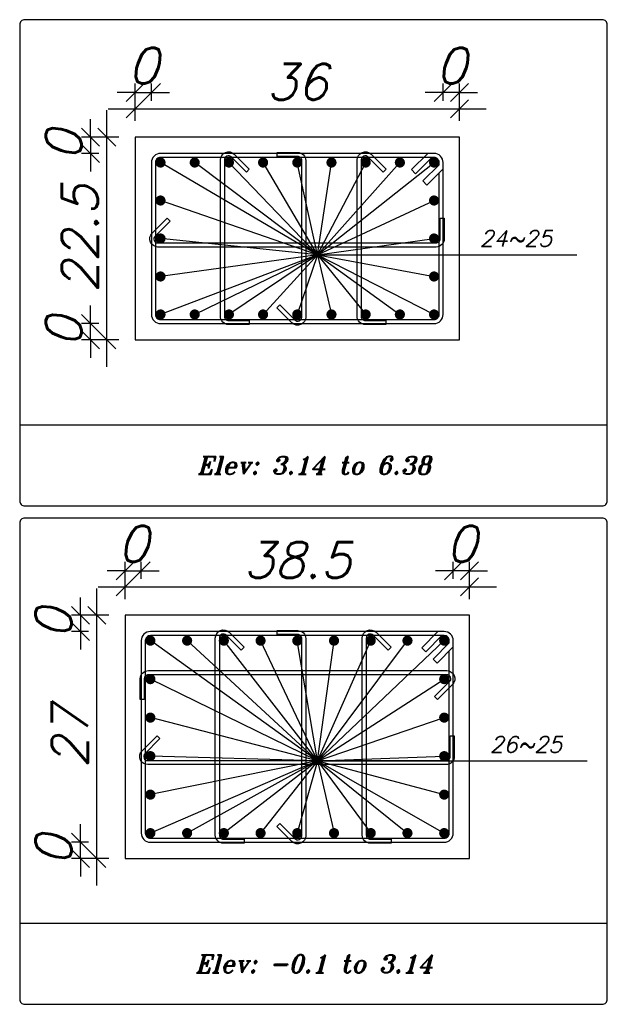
# Model space of a CAD drawing. Header units: inches. Extents: x 826 to 1034, y 702 to 834.
# Tile 51 of 93: x 929.39 to 932.66, y 715.86 to 721.34. Entities that reach past the tile are written whole.
import ezdxf
from ezdxf.enums import TextEntityAlignment as Align

# ---------------------------------------------------------------- set-up
doc = ezdxf.new("R2010")
doc.units = ezdxf.units.IN
doc.header["$MEASUREMENT"] = 0
doc.layers.add('SAZE_DRAWINGS', color=7, linetype='Continuous')
doc.styles.add('SAZE_STYLE', font='romansp.shx', dxfattribs={"oblique": 15})
doc.styles.add('SAZE_STYLE1', font='romant.shx', dxfattribs={"oblique": 15})
doc.dimstyles.new('SAZE_DIM_STYLE', dxfattribs={"dimtxt": 0.2, "dimasz": 0.2, "dimexe": 0.1, "dimexo": 0.05, "dimgap": 0.05, "dimtad": 0, "dimzin": 0, "dimdsep": 46, "dimtxsty": 'SAZE_STYLE', "dimcen": 0.09, "dimclrd": 2, "dimclre": 2, "dimclrt": 3, "dimadec": 0, "dimazin": 0, "dimtfac": 1, "dimtdec": 4, "dimtix": 1, "dimtmove": 1, "dimatfit": 3, "dimfxl": 1, "dimtolj": 1, "dimtzin": 0, "dimarcsym": 0})

# ---------------------------------------------------------------- blocks, each defined once
blk = doc.blocks.new('_Oblique')
at = {"color": 0, "linetype": 'ByBlock', "lineweight": -2}
blk.add_line((-0.5, -0.5), (0.5, 0.5), dxfattribs=at)
blk = doc.blocks.new('*D3864')
at = {"layer": 'Defpoints', "color": 0, "transparency": 16777216}
for p in [(929.9747, 718.2272), (930.065, 718.2724), (930.065, 718.2272)]:
    blk.add_point(p, dxfattribs=at)
at = {"layer": 'SAZE_DRAWINGS', "color": 2, "lineweight": -2, "transparency": 16777216}
for p, q in [((929.9747, 718.2272), (929.9747, 718.3224)), ((930.065, 718.2272), (930.065, 718.3224)), ((929.9747, 718.2724), (929.8747, 718.2724)), ((929.9747, 718.2724), (930.065, 718.2724)), ((930.065, 718.2724), (930.165, 718.2724))]:
    blk.add_line(p, q, dxfattribs=at)
at = {"layer": 'SAZE_DRAWINGS', "color": 2, "lineweight": -2, "transparency": 16777216, "xscale": 0.1, "yscale": 0.1, "zscale": 0.1}
blk.add_blockref('_Oblique', (929.9747, 718.2724), dxfattribs=at)
at = {"layer": 'SAZE_DRAWINGS', "color": 2, "lineweight": -2, "transparency": 16777216, "xscale": 0.1, "yscale": 0.1, "zscale": 0.1, "rotation": 180}
blk.add_blockref('_Oblique', (930.065, 718.2724), dxfattribs=at)
at = {"layer": 'SAZE_DRAWINGS', "color": 3, "transparency": 16777216, "insert": (930.0198, 718.4224), "char_height": 0.2, "attachment_point": 5, "style": 'SAZE_STYLE'}
blk.add_mtext('\\A1;0', dxfattribs=at)
blk = doc.blocks.new('*D3865')
at = {"layer": 'Defpoints', "color": 0, "transparency": 16777216}
for p in [(931.8942, 718.1821), (929.9747, 718.1143), (931.8942, 718.1143)]:
    blk.add_point(p, dxfattribs=at)
at = {"layer": 'SAZE_DRAWINGS', "color": 2, "lineweight": -2, "transparency": 16777216}
for p, q in [((929.9747, 718.1143), (929.9747, 718.2321)), ((931.8942, 718.1143), (931.8942, 718.2321)), ((929.8247, 718.1821), (932.0442, 718.1821))]:
    blk.add_line(p, q, dxfattribs=at)
at = {"layer": 'SAZE_DRAWINGS', "color": 2, "lineweight": -2, "transparency": 16777216, "xscale": 0.1, "yscale": 0.1, "zscale": 0.1, "rotation": 180}
blk.add_blockref('_Oblique', (929.9747, 718.1821), dxfattribs=at)
at = {"layer": 'SAZE_DRAWINGS', "color": 2, "lineweight": -2, "transparency": 16777216, "xscale": 0.1, "yscale": 0.1, "zscale": 0.1}
blk.add_blockref('_Oblique', (931.8942, 718.1821), dxfattribs=at)
at = {"layer": 'SAZE_DRAWINGS', "color": 3, "transparency": 16777216, "insert": (930.9344, 718.3321), "char_height": 0.2, "attachment_point": 5, "style": 'SAZE_STYLE'}
blk.add_mtext('\\A1;38.5', dxfattribs=at)
blk = doc.blocks.new('*D3866')
at = {"layer": 'Defpoints', "color": 0, "transparency": 16777216}
for p in [(931.8039, 718.2724), (931.8039, 718.2272), (931.8942, 718.2272)]:
    blk.add_point(p, dxfattribs=at)
at = {"layer": 'SAZE_DRAWINGS', "color": 2, "lineweight": -2, "transparency": 16777216}
for p, q in [((931.8039, 718.2272), (931.8039, 718.3224)), ((931.8942, 718.2272), (931.8942, 718.3224)), ((931.8039, 718.2724), (931.7039, 718.2724)), ((931.8942, 718.2724), (931.8039, 718.2724)), ((931.8942, 718.2724), (931.9942, 718.2724))]:
    blk.add_line(p, q, dxfattribs=at)
at = {"layer": 'SAZE_DRAWINGS', "color": 2, "lineweight": -2, "transparency": 16777216, "xscale": 0.1, "yscale": 0.1, "zscale": 0.1}
blk.add_blockref('_Oblique', (931.8039, 718.2724), dxfattribs=at)
at = {"layer": 'SAZE_DRAWINGS', "color": 2, "lineweight": -2, "transparency": 16777216, "xscale": 0.1, "yscale": 0.1, "zscale": 0.1, "rotation": 180}
blk.add_blockref('_Oblique', (931.8942, 718.2724), dxfattribs=at)
at = {"layer": 'SAZE_DRAWINGS', "color": 3, "transparency": 16777216, "insert": (931.8491, 718.4224), "char_height": 0.2, "attachment_point": 5, "style": 'SAZE_STYLE'}
blk.add_mtext('\\A1;0', dxfattribs=at)
blk = doc.blocks.new('*D3867')
at = {"layer": 'Defpoints', "color": 0, "transparency": 16777216}
for p in [(929.7262, 716.7593), (929.7714, 716.7593), (929.7714, 716.669)]:
    blk.add_point(p, dxfattribs=at)
at = {"layer": 'SAZE_DRAWINGS', "color": 2, "lineweight": -2, "transparency": 16777216}
for p, q in [((929.7262, 716.7593), (929.7262, 716.8593)), ((929.7714, 716.7593), (929.6762, 716.7593)), ((929.7262, 716.669), (929.7262, 716.7593)), ((929.7714, 716.669), (929.6762, 716.669)), ((929.7262, 716.669), (929.7262, 716.569))]:
    blk.add_line(p, q, dxfattribs=at)
at = {"layer": 'SAZE_DRAWINGS', "color": 2, "lineweight": -2, "transparency": 16777216, "xscale": 0.1, "yscale": 0.1, "zscale": 0.1}
for p, rotation in [((929.7262, 716.7593), 270), ((929.7262, 716.669), 90)]:
    blk.add_blockref('_Oblique', p, dxfattribs=dict(at, rotation=rotation))
at = {"layer": 'SAZE_DRAWINGS', "color": 3, "transparency": 16777216, "insert": (929.5762, 716.7142), "char_height": 0.2, "attachment_point": 5, "rotation": 90, "style": 'SAZE_STYLE'}
blk.add_mtext('\\A1;0', dxfattribs=at)
blk = doc.blocks.new('*D3868')
at = {"layer": 'Defpoints', "color": 0, "transparency": 16777216}
for p in [(929.8166, 718.024), (929.8843, 718.024), (929.8843, 716.669)]:
    blk.add_point(p, dxfattribs=at)
at = {"layer": 'SAZE_DRAWINGS', "color": 2, "lineweight": -2, "transparency": 16777216}
for p, q in [((929.8166, 716.519), (929.8166, 718.174)), ((929.8843, 718.024), (929.7666, 718.024)), ((929.8843, 716.669), (929.7666, 716.669))]:
    blk.add_line(p, q, dxfattribs=at)
at = {"layer": 'SAZE_DRAWINGS', "color": 2, "lineweight": -2, "transparency": 16777216, "xscale": 0.1, "yscale": 0.1, "zscale": 0.1}
for p, rotation in [((929.8166, 718.024), 90), ((929.8166, 716.669), 270)]:
    blk.add_blockref('_Oblique', p, dxfattribs=dict(at, rotation=rotation))
at = {"layer": 'SAZE_DRAWINGS', "color": 3, "transparency": 16777216, "insert": (929.6666, 717.3465), "char_height": 0.2, "attachment_point": 5, "rotation": 90, "style": 'SAZE_STYLE'}
blk.add_mtext('\\A1;27', dxfattribs=at)
blk = doc.blocks.new('*D3869')
at = {"layer": 'Defpoints', "color": 0, "transparency": 16777216}
for p in [(929.7714, 718.024), (929.7262, 717.9337), (929.7714, 717.9337)]:
    blk.add_point(p, dxfattribs=at)
at = {"layer": 'SAZE_DRAWINGS', "color": 2, "lineweight": -2, "transparency": 16777216}
for p, q in [((929.7262, 718.024), (929.7262, 718.124)), ((929.7714, 718.024), (929.6762, 718.024)), ((929.7262, 718.024), (929.7262, 717.9337)), ((929.7714, 717.9337), (929.6762, 717.9337)), ((929.7262, 717.9337), (929.7262, 717.8337))]:
    blk.add_line(p, q, dxfattribs=at)
at = {"layer": 'SAZE_DRAWINGS', "color": 2, "lineweight": -2, "transparency": 16777216, "xscale": 0.1, "yscale": 0.1, "zscale": 0.1}
for p, rotation in [((929.7262, 718.024), 270), ((929.7262, 717.9337), 90)]:
    blk.add_blockref('_Oblique', p, dxfattribs=dict(at, rotation=rotation))
at = {"layer": 'SAZE_DRAWINGS', "color": 3, "transparency": 16777216, "insert": (929.5762, 717.9788), "char_height": 0.2, "attachment_point": 5, "rotation": 90, "style": 'SAZE_STYLE'}
blk.add_mtext('\\A1;0', dxfattribs=at)
blk = doc.blocks.new('*D3870')
at = {"layer": 'Defpoints', "color": 0, "transparency": 16777216}
for p in [(930.1215, 720.9372), (930.0311, 720.892), (930.1215, 720.892)]:
    blk.add_point(p, dxfattribs=at)
at = {"layer": 'SAZE_DRAWINGS', "color": 2, "lineweight": -2, "transparency": 16777216}
for p, q in [((930.0311, 720.892), (930.0311, 720.9872)), ((930.1215, 720.892), (930.1215, 720.9872)), ((930.0311, 720.9372), (929.9311, 720.9372)), ((930.0311, 720.9372), (930.1215, 720.9372)), ((930.1215, 720.9372), (930.2215, 720.9372))]:
    blk.add_line(p, q, dxfattribs=at)
at = {"layer": 'SAZE_DRAWINGS', "color": 2, "lineweight": -2, "transparency": 16777216, "xscale": 0.1, "yscale": 0.1, "zscale": 0.1}
blk.add_blockref('_Oblique', (930.0311, 720.9372), dxfattribs=at)
at = {"layer": 'SAZE_DRAWINGS', "color": 2, "lineweight": -2, "transparency": 16777216, "xscale": 0.1, "yscale": 0.1, "zscale": 0.1, "rotation": 180}
blk.add_blockref('_Oblique', (930.1215, 720.9372), dxfattribs=at)
at = {"layer": 'SAZE_DRAWINGS', "color": 3, "transparency": 16777216, "insert": (930.0763, 721.0872), "char_height": 0.2, "attachment_point": 5, "style": 'SAZE_STYLE'}
blk.add_mtext('\\A1;0', dxfattribs=at)
blk = doc.blocks.new('*D3871')
at = {"layer": 'Defpoints', "color": 0, "transparency": 16777216}
for p in [(931.8378, 720.8469), (930.0311, 720.7791), (931.8378, 720.7791)]:
    blk.add_point(p, dxfattribs=at)
at = {"layer": 'SAZE_DRAWINGS', "color": 2, "lineweight": -2, "transparency": 16777216}
for p, q in [((930.0311, 720.7791), (930.0311, 720.8969)), ((931.8378, 720.7791), (931.8378, 720.8969)), ((929.8811, 720.8469), (931.9878, 720.8469))]:
    blk.add_line(p, q, dxfattribs=at)
at = {"layer": 'SAZE_DRAWINGS', "color": 2, "lineweight": -2, "transparency": 16777216, "xscale": 0.1, "yscale": 0.1, "zscale": 0.1, "rotation": 180}
blk.add_blockref('_Oblique', (930.0311, 720.8469), dxfattribs=at)
at = {"layer": 'SAZE_DRAWINGS', "color": 2, "lineweight": -2, "transparency": 16777216, "xscale": 0.1, "yscale": 0.1, "zscale": 0.1}
blk.add_blockref('_Oblique', (931.8378, 720.8469), dxfattribs=at)
at = {"layer": 'SAZE_DRAWINGS', "color": 3, "transparency": 16777216, "insert": (930.9344, 720.9969), "char_height": 0.2, "attachment_point": 5, "style": 'SAZE_STYLE'}
blk.add_mtext('\\A1;36', dxfattribs=at)
blk = doc.blocks.new('*D3872')
at = {"layer": 'Defpoints', "color": 0, "transparency": 16777216}
for p in [(931.7474, 720.9372), (931.7474, 720.892), (931.8378, 720.892)]:
    blk.add_point(p, dxfattribs=at)
at = {"layer": 'SAZE_DRAWINGS', "color": 2, "lineweight": -2, "transparency": 16777216}
for p, q in [((931.7474, 720.892), (931.7474, 720.9872)), ((931.8378, 720.892), (931.8378, 720.9872)), ((931.7474, 720.9372), (931.6474, 720.9372)), ((931.8378, 720.9372), (931.7474, 720.9372)), ((931.8378, 720.9372), (931.9378, 720.9372))]:
    blk.add_line(p, q, dxfattribs=at)
at = {"layer": 'SAZE_DRAWINGS', "color": 2, "lineweight": -2, "transparency": 16777216, "xscale": 0.1, "yscale": 0.1, "zscale": 0.1}
blk.add_blockref('_Oblique', (931.7474, 720.9372), dxfattribs=at)
at = {"layer": 'SAZE_DRAWINGS', "color": 2, "lineweight": -2, "transparency": 16777216, "xscale": 0.1, "yscale": 0.1, "zscale": 0.1, "rotation": 180}
blk.add_blockref('_Oblique', (931.8378, 720.9372), dxfattribs=at)
at = {"layer": 'SAZE_DRAWINGS', "color": 3, "transparency": 16777216, "insert": (931.7926, 721.0872), "char_height": 0.2, "attachment_point": 5, "style": 'SAZE_STYLE'}
blk.add_mtext('\\A1;0', dxfattribs=at)
blk = doc.blocks.new('*D3873')
at = {"layer": 'Defpoints', "color": 0, "transparency": 16777216}
for p in [(929.7827, 719.65), (929.8279, 719.65), (929.8279, 719.5596)]:
    blk.add_point(p, dxfattribs=at)
at = {"layer": 'SAZE_DRAWINGS', "color": 2, "lineweight": -2, "transparency": 16777216}
for p, q in [((929.7827, 719.65), (929.7827, 719.75)), ((929.8279, 719.65), (929.7327, 719.65)), ((929.7827, 719.5596), (929.7827, 719.65)), ((929.8279, 719.5596), (929.7327, 719.5596)), ((929.7827, 719.5596), (929.7827, 719.4596))]:
    blk.add_line(p, q, dxfattribs=at)
at = {"layer": 'SAZE_DRAWINGS', "color": 2, "lineweight": -2, "transparency": 16777216, "xscale": 0.1, "yscale": 0.1, "zscale": 0.1}
for p, rotation in [((929.7827, 719.65), 270), ((929.7827, 719.5596), 90)]:
    blk.add_blockref('_Oblique', p, dxfattribs=dict(at, rotation=rotation))
at = {"layer": 'SAZE_DRAWINGS', "color": 3, "transparency": 16777216, "insert": (929.6327, 719.6048), "char_height": 0.2, "attachment_point": 5, "rotation": 90, "style": 'SAZE_STYLE'}
blk.add_mtext('\\A1;0', dxfattribs=at)
blk = doc.blocks.new('*D3874')
at = {"layer": 'Defpoints', "color": 0, "transparency": 16777216}
for p in [(929.873, 720.6888), (929.9408, 720.6888), (929.9408, 719.5596)]:
    blk.add_point(p, dxfattribs=at)
at = {"layer": 'SAZE_DRAWINGS', "color": 2, "lineweight": -2, "transparency": 16777216}
for p, q in [((929.873, 719.4096), (929.873, 720.8388)), ((929.9408, 720.6888), (929.823, 720.6888)), ((929.9408, 719.5596), (929.823, 719.5596))]:
    blk.add_line(p, q, dxfattribs=at)
at = {"layer": 'SAZE_DRAWINGS', "color": 2, "lineweight": -2, "transparency": 16777216, "xscale": 0.1, "yscale": 0.1, "zscale": 0.1}
for p, rotation in [((929.873, 720.6888), 90), ((929.873, 719.5596), 270)]:
    blk.add_blockref('_Oblique', p, dxfattribs=dict(at, rotation=rotation))
at = {"layer": 'SAZE_DRAWINGS', "color": 3, "transparency": 16777216, "insert": (929.723, 720.1242), "char_height": 0.2, "attachment_point": 5, "rotation": 90, "style": 'SAZE_STYLE'}
blk.add_mtext('\\A1;22.5', dxfattribs=at)
blk = doc.blocks.new('*D3875')
at = {"layer": 'Defpoints', "color": 0, "transparency": 16777216}
for p in [(929.8279, 720.6888), (929.7827, 720.5985), (929.8279, 720.5985)]:
    blk.add_point(p, dxfattribs=at)
at = {"layer": 'SAZE_DRAWINGS', "color": 2, "lineweight": -2, "transparency": 16777216}
for p, q in [((929.7827, 720.6888), (929.7827, 720.7888)), ((929.8279, 720.6888), (929.7327, 720.6888)), ((929.7827, 720.6888), (929.7827, 720.5985)), ((929.8279, 720.5985), (929.7327, 720.5985)), ((929.7827, 720.5985), (929.7827, 720.4985))]:
    blk.add_line(p, q, dxfattribs=at)
at = {"layer": 'SAZE_DRAWINGS', "color": 2, "lineweight": -2, "transparency": 16777216, "xscale": 0.1, "yscale": 0.1, "zscale": 0.1}
for p, rotation in [((929.7827, 720.6888), 270), ((929.7827, 720.5985), 90)]:
    blk.add_blockref('_Oblique', p, dxfattribs=dict(at, rotation=rotation))
at = {"layer": 'SAZE_DRAWINGS', "color": 3, "transparency": 16777216, "insert": (929.6327, 720.6436), "char_height": 0.2, "attachment_point": 5, "rotation": 90, "style": 'SAZE_STYLE'}
blk.add_mtext('\\A1;0', dxfattribs=at)

msp = doc.modelspace()

# ---------------------------------------------------------------- linework, layer by layer
at = {"layer": 'SAZE_DRAWINGS', "color": 2}
for p, q in [((931.0474, 720.0339), (930.1723, 720.5476)), ((931.0474, 720.0339), (930.3628, 720.5476)), ((931.0474, 720.0339), (930.5534, 720.5476)), ((931.0474, 720.0339), (930.7439, 720.5476)), ((931.0474, 720.0339), (930.9344, 720.5476)), ((931.0474, 720.0339), (931.125, 720.5476)), ((931.0474, 720.0339), (931.3155, 720.5476)), ((931.0474, 720.0339), (931.5061, 720.5476)), ((931.0474, 720.0339), (931.6966, 720.5476)), ((931.0474, 720.0339), (930.1723, 720.3359)), ((931.0474, 720.0339), (931.6966, 720.3359)), ((931.0474, 720.0339), (930.1723, 720.1242)), ((931.0474, 720.0339), (931.6966, 720.1242)), ((931.0474, 720.0339), (930.1723, 719.7008)), ((931.0474, 720.0339), (930.1723, 719.9125)), ((931.0474, 720.0339), (930.3628, 719.7008)), ((931.0474, 720.0339), (930.5534, 719.7008)), ((931.0474, 720.0339), (930.7439, 719.7008)), ((931.0474, 720.0339), (930.9344, 719.7008)), ((931.0474, 720.0339), (932.4927, 720.0339)), ((931.0474, 720.0339), (931.125, 719.7008)), ((931.0474, 720.0339), (931.3155, 719.7008)), ((931.0474, 720.0339), (931.5061, 719.7008)), ((931.0474, 720.0339), (931.6966, 719.7008)), ((931.0474, 720.0339), (931.6966, 719.9125)), ((931.0474, 717.2138), (930.1158, 717.8828)), ((931.0474, 717.2138), (930.3205, 717.8828)), ((931.0474, 717.2138), (930.5251, 717.8828)), ((931.0474, 717.2138), (930.7298, 717.8828)), ((931.0474, 717.2138), (930.9344, 717.8828)), ((931.0474, 717.2138), (931.1391, 717.8828)), ((931.0474, 717.2138), (931.3438, 717.8828)), ((931.0474, 717.2138), (931.5484, 717.8828)), ((931.0474, 717.2138), (931.7531, 717.8828)), ((931.0474, 717.2138), (930.1158, 717.6683)), ((931.0474, 717.2138), (931.7531, 717.6683)), ((931.0474, 717.2138), (930.1158, 717.4538)), ((931.0474, 717.2138), (931.7531, 717.4538)), ((931.0474, 717.2138), (930.1158, 717.2392)), ((931.0474, 717.2138), (931.7531, 717.2392)), ((931.0474, 717.2138), (930.1158, 716.8102)), ((931.0474, 717.2138), (930.1158, 717.0247)), ((931.0474, 717.2138), (930.3205, 716.8102)), ((931.0474, 717.2138), (930.5251, 716.8102)), ((931.0474, 717.2138), (930.7298, 716.8102)), ((931.0474, 717.2138), (930.9344, 716.8102)), ((931.0474, 717.2138), (932.5491, 717.2138)), ((931.0474, 717.2138), (931.1391, 716.8102)), ((931.0474, 717.2138), (931.3438, 716.8102)), ((931.0474, 717.2138), (931.5484, 716.8102)), ((931.0474, 717.2138), (931.7531, 716.8102)), ((931.0474, 717.2138), (931.7531, 717.0247))]:
    msp.add_line(p, q, dxfattribs=at)
at = {"layer": 'SAZE_DRAWINGS', "color": 8}
for p, q in [((929.3875, 719.0854), (932.662, 719.0854)), ((929.3875, 716.3077), (932.662, 716.3077))]:
    msp.add_line(p, q, dxfattribs=at)
for points in [[(929.4157, 718.6337), (932.6338, 718.6337, 0.414214), (932.662, 718.662), (932.662, 721.3155, 0.414214), (932.6338, 721.3437), (929.4157, 721.3437, 0.414214), (929.3875, 721.3155), (929.3875, 718.662, 0.414214)], [(929.4157, 715.856), (932.6338, 715.856, 0.414214), (932.662, 715.8843), (932.662, 718.5378, 0.414214), (932.6338, 718.566), (929.4157, 718.566, 0.414214), (929.3875, 718.5378), (929.3875, 715.8843, 0.414214)]]:
    msp.add_lwpolyline(points, format="xyb", close=True, dxfattribs=at)
at = {"layer": 'SAZE_DRAWINGS', "color": 3}
for points in [[(930.0311, 719.5596), (931.8378, 719.5596), (931.8378, 720.6888), (930.0311, 720.6888)], [(929.9747, 716.669), (931.8942, 716.669), (931.8942, 718.024), (929.9747, 718.024)]]:
    msp.add_lwpolyline(points, close=True, dxfattribs=at)
at = {"layer": 'SAZE_DRAWINGS', "color": 4}
for points in [[(930.1723, 719.65), (931.6966, 719.65, 0.414214), (931.7474, 719.7008), (931.7474, 720.5476, 0.414214), (931.6966, 720.5985), (930.1723, 720.5985, 0.414214), (930.1215, 720.5476), (930.1215, 719.7008, 0.414214)], [(930.6663, 719.6443), (930.5511, 719.6443, -0.414214), (930.5059, 719.6895), (930.5059, 720.5621, -0.668179), (930.583, 720.5941), (930.6667, 720.5104), (930.6507, 720.4944), (930.5671, 720.5781, 0.668179), (930.5285, 720.5621), (930.5285, 719.6895, 0.414214), (930.5511, 719.6669), (930.6663, 719.6669)], [(930.8215, 720.6041), (930.9367, 720.6041, -0.414214), (930.9819, 720.5589), (930.9819, 719.6863, -0.668179), (930.9047, 719.6544), (930.8211, 719.738), (930.837, 719.754), (930.9207, 719.6703, 0.668179), (930.9593, 719.6863), (930.9593, 720.5589, 0.414214), (930.9367, 720.5815), (930.8215, 720.5815)], [(931.4285, 719.6443), (931.3133, 719.6443, -0.414214), (931.2681, 719.6895), (931.2681, 720.5621, -0.668179), (931.3452, 720.5941), (931.4289, 720.5104), (931.4129, 720.4944), (931.3292, 720.5781, 0.668179), (931.2907, 720.5621), (931.2907, 719.6895, 0.414214), (931.3133, 719.6669), (931.4285, 719.6669)], [(931.7531, 720.2371), (931.7531, 720.1219, -0.414214), (931.7079, 720.0768), (930.1578, 720.0768, -0.668179), (930.1258, 720.1539), (930.2095, 720.2376), (930.2255, 720.2216), (930.1418, 720.1379, 0.668179), (930.1578, 720.0993), (931.7079, 720.0993, 0.414214), (931.7305, 720.1219), (931.7305, 720.2371)], [(930.1158, 716.7593), (931.7531, 716.7593, 0.414214), (931.8039, 716.8102), (931.8039, 717.8828, 0.414214), (931.7531, 717.9337), (930.1158, 717.9337, 0.414214), (930.065, 717.8828), (930.065, 716.8102, 0.414214)], [(930.638, 716.7537), (930.5229, 716.7537, -0.414214), (930.4777, 716.7988), (930.4777, 717.8973, -0.668179), (930.5548, 717.9293), (930.6385, 717.8456), (930.6225, 717.8296), (930.5388, 717.9133, 0.668179), (930.5003, 717.8973), (930.5003, 716.7988, 0.414214), (930.5229, 716.7763), (930.638, 716.7763)], [(930.8215, 717.9393), (930.9367, 717.9393, -0.414214), (930.9819, 717.8941), (930.9819, 716.7957, -0.668179), (930.9047, 716.7637), (930.8211, 716.8474), (930.837, 716.8634), (930.9207, 716.7797, 0.668179), (930.9593, 716.7957), (930.9593, 717.8941, 0.414214), (930.9367, 717.9167), (930.8215, 717.9167)], [(931.4567, 716.7537), (931.3415, 716.7537, -0.414214), (931.2963, 716.7988), (931.2963, 717.8973, -0.668179), (931.3734, 717.9293), (931.4571, 717.8456), (931.4411, 717.8296), (931.3575, 717.9133, 0.668179), (931.3189, 717.8973), (931.3189, 716.7988, 0.414214), (931.3415, 716.7763), (931.4567, 716.7763)], [(930.0593, 717.5554), (930.0593, 717.6705, -0.414214), (930.1045, 717.7157), (931.7675, 717.7157, -0.668245), (931.7995, 717.6386), (931.7158, 717.5549), (931.6998, 717.5709), (931.7835, 717.6546, 0.668245), (931.7675, 717.6931), (930.1045, 717.6931, 0.414214), (930.0819, 717.6705), (930.0819, 717.5554)], [(931.8095, 717.3521), (931.8095, 717.237, -0.414214), (931.7644, 717.1918), (930.1013, 717.1918, -0.668179), (930.0694, 717.2689), (930.1531, 717.3526), (930.169, 717.3366), (930.0853, 717.2529, 0.668179), (930.1013, 717.2144), (931.7644, 717.2144, 0.414214), (931.7869, 717.237), (931.7869, 717.3521)]]:
    msp.add_lwpolyline(points, format="xyb", close=True, dxfattribs=at)
for points in [[(931.6842, 720.5759), (931.5939, 720.4855), (931.5713, 720.5081), (931.6616, 720.5985)], [(931.7248, 720.5352), (931.6345, 720.4449), (931.6571, 720.4223), (931.7474, 720.5126)], [(931.7407, 717.9111), (931.6503, 717.8207), (931.6277, 717.8433), (931.7181, 717.9337)], [(931.7813, 717.8704), (931.691, 717.7801), (931.7136, 717.7575), (931.8039, 717.8478)]]:
    msp.add_lwpolyline(points, dxfattribs=at)
at = {"layer": 'SAZE_DRAWINGS', "color": 6, "const_width": 0.0282}
for points in [[(930.1581, 720.5476, 1), (930.1864, 720.5476, 1)], [(930.3487, 720.5476, 1), (930.3769, 720.5476, 1)], [(930.5392, 720.5476, 1), (930.5675, 720.5476, 1)], [(930.7298, 720.5476, 1), (930.758, 720.5476, 1)], [(930.9203, 720.5476, 1), (930.9486, 720.5476, 1)], [(931.1109, 720.5476, 1), (931.1391, 720.5476, 1)], [(931.3014, 720.5476, 1), (931.3296, 720.5476, 1)], [(931.492, 720.5476, 1), (931.5202, 720.5476, 1)], [(931.6825, 720.5476, 1), (931.7107, 720.5476, 1)], [(930.1581, 720.3359, 1), (930.1864, 720.3359, 1)], [(931.6825, 720.3359, 1), (931.7107, 720.3359, 1)], [(930.1581, 720.1242, 1), (930.1864, 720.1242, 1)], [(931.6825, 720.1242, 1), (931.7107, 720.1242, 1)], [(930.1581, 719.9125, 1), (930.1864, 719.9125, 1)], [(931.6825, 719.9125, 1), (931.7107, 719.9125, 1)], [(930.1581, 719.7008, 1), (930.1864, 719.7008, 1)], [(930.3487, 719.7008, 1), (930.3769, 719.7008, 1)], [(930.5392, 719.7008, 1), (930.5675, 719.7008, 1)], [(930.7298, 719.7008, 1), (930.758, 719.7008, 1)], [(930.9203, 719.7008, 1), (930.9486, 719.7008, 1)], [(931.1109, 719.7008, 1), (931.1391, 719.7008, 1)], [(931.3014, 719.7008, 1), (931.3296, 719.7008, 1)], [(931.492, 719.7008, 1), (931.5202, 719.7008, 1)], [(931.6825, 719.7008, 1), (931.7107, 719.7008, 1)], [(930.1017, 717.8828, 1), (930.1299, 717.8828, 1)], [(930.3064, 717.8828, 1), (930.3346, 717.8828, 1)], [(930.511, 717.8828, 1), (930.5392, 717.8828, 1)], [(930.7157, 717.8828, 1), (930.7439, 717.8828, 1)], [(930.9203, 717.8828, 1), (930.9486, 717.8828, 1)], [(931.125, 717.8828, 1), (931.1532, 717.8828, 1)], [(931.3296, 717.8828, 1), (931.3579, 717.8828, 1)], [(931.5343, 717.8828, 1), (931.5625, 717.8828, 1)], [(931.739, 717.8828, 1), (931.7672, 717.8828, 1)], [(930.1017, 717.6683, 1), (930.1299, 717.6683, 1)], [(931.739, 717.6683, 1), (931.7672, 717.6683, 1)], [(930.1017, 717.4538, 1), (930.1299, 717.4538, 1)], [(931.739, 717.4538, 1), (931.7672, 717.4538, 1)], [(930.1017, 717.2392, 1), (930.1299, 717.2392, 1)], [(931.739, 717.2392, 1), (931.7672, 717.2392, 1)], [(930.1017, 717.0247, 1), (930.1299, 717.0247, 1)], [(931.739, 717.0247, 1), (931.7672, 717.0247, 1)], [(930.1017, 716.8102, 1), (930.1299, 716.8102, 1)], [(930.3064, 716.8102, 1), (930.3346, 716.8102, 1)], [(930.511, 716.8102, 1), (930.5392, 716.8102, 1)], [(930.7157, 716.8102, 1), (930.7439, 716.8102, 1)], [(930.9203, 716.8102, 1), (930.9486, 716.8102, 1)], [(931.125, 716.8102, 1), (931.1532, 716.8102, 1)], [(931.3296, 716.8102, 1), (931.3579, 716.8102, 1)], [(931.5343, 716.8102, 1), (931.5625, 716.8102, 1)], [(931.739, 716.8102, 1), (931.7672, 716.8102, 1)]]:
    msp.add_lwpolyline(points, format="xyb", close=True, dxfattribs=at)
at = {"layer": 'SAZE_DRAWINGS', "color": 4}
for points in [[(931.7248, 720.5352), (931.7248, 720.5476, 0.414214), (931.6966, 720.5759), (930.1723, 720.5759, 0.414214), (930.144, 720.5476), (930.144, 719.7008, 0.414214), (930.1723, 719.6725), (931.6966, 719.6725, 0.414214), (931.7248, 719.7008), (931.7248, 720.4901)], [(931.7813, 717.8704), (931.7813, 717.8828, 0.414214), (931.7531, 717.9111), (930.1158, 717.9111, 0.414214), (930.0876, 717.8828), (930.0876, 716.8102, 0.414214), (930.1158, 716.7819), (931.7531, 716.7819, 0.414214), (931.7813, 716.8102), (931.7813, 717.8253)]]:
    msp.add_lwpolyline(points, format="xyb", dxfattribs=at)

# ---------------------------------------------------------------- texts
at = {"layer": 'SAZE_DRAWINGS', "color": 2, "style": 'SAZE_STYLE', "oblique": 15}
for s, p in [('24~25', (931.9507, 720.079)), ('26~25', (932.0071, 717.259))]:
    msp.add_text(s, height=0.09033, dxfattribs=at).set_placement(p)
at = {"layer": 'SAZE_DRAWINGS', "color": 2, "style": 'SAZE_STYLE1', "oblique": 15}
for s, p in [('Elev: 3.14 to 6.38', (931.027, 718.8596)), ('Elev: -0.1 to 3.14', (931.027, 716.0819))]:
    msp.add_text(s, height=0.099365, dxfattribs=at).set_placement(p, align=Align.MIDDLE_CENTER)

# ---------------------------------------------------------------- dimensions: what is measured, and where the dimension line sits
at = {"layer": 'SAZE_DRAWINGS', "color": 2}
for base, p1, p2, override, picture, middle in [((930.1215, 720.9372), (930.0311, 720.892), (930.1215, 720.892), {"dimtxt": 0.2, "dimasz": 0.1, "dimexe": 0.05, "dimexo": 0, "dimgap": 0.05, "dimtad": 1, "dimtoh": 1, "dimdec": 1, "dimlfac": 20, "dimrnd": 4, "dimzin": 8, "dimblk": 'Oblique', "dimdle": 0.15, "dimclrd": 2, "dimclre": 2, "dimclrt": 3}, '*D3870', (930.0763, 721.0872)), ((931.7474, 720.9372), (931.8378, 720.892), (931.7474, 720.892), {"dimtxt": 0.2, "dimasz": 0.1, "dimexe": 0.05, "dimexo": 0, "dimgap": 0.05, "dimtad": 1, "dimtoh": 1, "dimdec": 1, "dimlfac": 20, "dimrnd": 4, "dimzin": 8, "dimblk": 'Oblique', "dimdle": 0.15, "dimclrd": 2, "dimclre": 2, "dimclrt": 3}, '*D3872', (931.7926, 721.0872)), ((931.8378, 720.8469), (930.0311, 720.7791), (931.8378, 720.7791), {"dimtxt": 0.2, "dimasz": 0.1, "dimexe": 0.05, "dimexo": 0, "dimgap": 0.05, "dimtad": 1, "dimtoh": 1, "dimdec": 1, "dimlfac": 20, "dimrnd": 0.5, "dimzin": 8, "dimblk": 'Oblique', "dimdle": 0.15, "dimclrd": 2, "dimclre": 2, "dimclrt": 3}, '*D3871', (930.9344, 720.9969)), ((930.065, 718.2724), (929.9747, 718.2272), (930.065, 718.2272), {"dimtxt": 0.2, "dimasz": 0.1, "dimexe": 0.05, "dimexo": 0, "dimgap": 0.05, "dimtad": 1, "dimtoh": 1, "dimdec": 1, "dimlfac": 20, "dimrnd": 4, "dimzin": 8, "dimblk": 'Oblique', "dimdle": 0.15, "dimclrd": 2, "dimclre": 2, "dimclrt": 3}, '*D3864', (930.0198, 718.4224)), ((931.8039, 718.2724), (931.8942, 718.2272), (931.8039, 718.2272), {"dimtxt": 0.2, "dimasz": 0.1, "dimexe": 0.05, "dimexo": 0, "dimgap": 0.05, "dimtad": 1, "dimtoh": 1, "dimdec": 1, "dimlfac": 20, "dimrnd": 4, "dimzin": 8, "dimblk": 'Oblique', "dimdle": 0.15, "dimclrd": 2, "dimclre": 2, "dimclrt": 3}, '*D3866', (931.8491, 718.4224)), ((931.8942, 718.1821), (929.9747, 718.1143), (931.8942, 718.1143), {"dimtxt": 0.2, "dimasz": 0.1, "dimexe": 0.05, "dimexo": 0, "dimgap": 0.05, "dimtad": 1, "dimtoh": 1, "dimdec": 1, "dimlfac": 20, "dimrnd": 0.5, "dimzin": 8, "dimblk": 'Oblique', "dimdle": 0.15, "dimclrd": 2, "dimclre": 2, "dimclrt": 3}, '*D3865', (930.9344, 718.3321))]:
    dim = msp.add_linear_dim(base=base, p1=p1, p2=p2, dimstyle='SAZE_DIM_STYLE', override=override, dxfattribs=at)
    dim.commit()
    dim.dimension.update_dxf_attribs({"geometry": picture, "text_midpoint": middle})
for base, p1, p2, override, picture, middle in [((929.873, 720.6888), (929.9408, 719.5596), (929.9408, 720.6888), {"dimtxt": 0.2, "dimasz": 0.1, "dimexe": 0.05, "dimexo": 0, "dimgap": 0.05, "dimtad": 1, "dimtoh": 1, "dimdec": 1, "dimlfac": 20, "dimrnd": 0.5, "dimzin": 8, "dimblk": 'Oblique', "dimdle": 0.15, "dimclrd": 2, "dimclre": 2, "dimclrt": 3}, '*D3874', (929.723, 720.1242)), ((929.7827, 720.5985), (929.8279, 720.6888), (929.8279, 720.5985), {"dimtxt": 0.2, "dimasz": 0.1, "dimexe": 0.05, "dimexo": 0, "dimgap": 0.05, "dimtad": 1, "dimtoh": 1, "dimdec": 1, "dimlfac": 20, "dimrnd": 4, "dimzin": 8, "dimblk": 'Oblique', "dimdle": 0.15, "dimclrd": 2, "dimclre": 2, "dimclrt": 3}, '*D3875', (929.6327, 720.6436)), ((929.7827, 719.65), (929.8279, 719.5596), (929.8279, 719.65), {"dimtxt": 0.2, "dimasz": 0.1, "dimexe": 0.05, "dimexo": 0, "dimgap": 0.05, "dimtad": 1, "dimtoh": 1, "dimdec": 1, "dimlfac": 20, "dimrnd": 4, "dimzin": 8, "dimblk": 'Oblique', "dimdle": 0.15, "dimclrd": 2, "dimclre": 2, "dimclrt": 3}, '*D3873', (929.6327, 719.6048)), ((929.8166, 718.024), (929.8843, 716.669), (929.8843, 718.024), {"dimtxt": 0.2, "dimasz": 0.1, "dimexe": 0.05, "dimexo": 0, "dimgap": 0.05, "dimtad": 1, "dimtoh": 1, "dimdec": 1, "dimlfac": 20, "dimrnd": 0.5, "dimzin": 8, "dimblk": 'Oblique', "dimdle": 0.15, "dimclrd": 2, "dimclre": 2, "dimclrt": 3}, '*D3868', (929.6666, 717.3465)), ((929.7262, 717.9337), (929.7714, 718.024), (929.7714, 717.9337), {"dimtxt": 0.2, "dimasz": 0.1, "dimexe": 0.05, "dimexo": 0, "dimgap": 0.05, "dimtad": 1, "dimtoh": 1, "dimdec": 1, "dimlfac": 20, "dimrnd": 4, "dimzin": 8, "dimblk": 'Oblique', "dimdle": 0.15, "dimclrd": 2, "dimclre": 2, "dimclrt": 3}, '*D3869', (929.5762, 717.9788)), ((929.7262, 716.7593), (929.7714, 716.669), (929.7714, 716.7593), {"dimtxt": 0.2, "dimasz": 0.1, "dimexe": 0.05, "dimexo": 0, "dimgap": 0.05, "dimtad": 1, "dimtoh": 1, "dimdec": 1, "dimlfac": 20, "dimrnd": 4, "dimzin": 8, "dimblk": 'Oblique', "dimdle": 0.15, "dimclrd": 2, "dimclre": 2, "dimclrt": 3}, '*D3867', (929.5762, 716.7142))]:
    dim = msp.add_linear_dim(base=base, p1=p1, p2=p2, angle=90, dimstyle='SAZE_DIM_STYLE', override=override, dxfattribs=at)
    dim.commit()
    dim.dimension.update_dxf_attribs({"geometry": picture, "text_midpoint": middle})

doc.saveas('drawing.dxf')
